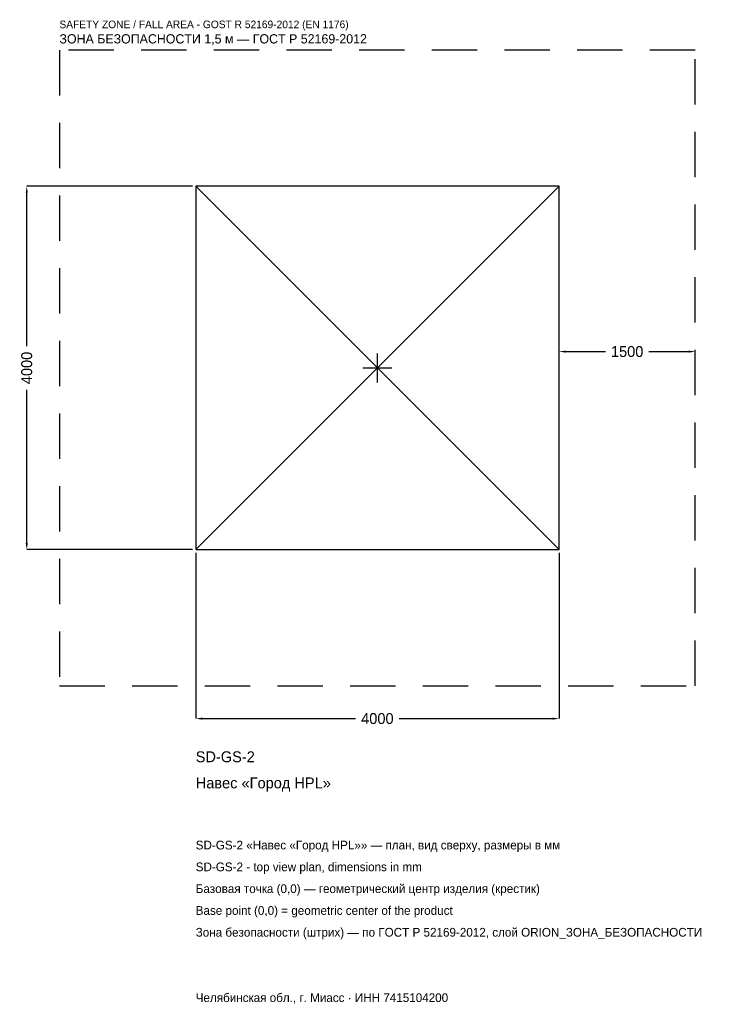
# Model space of a CAD drawing. Header units: metres. Extents: x -3938 to 3654, y -7005 to 3834.
import ezdxf

# ---------------------------------------------------------------- set-up
doc = ezdxf.new("R2010")
doc.units = ezdxf.units.M
doc.linetypes.add('DASHED', pattern=[800, 500, -300])
for name, color, linetype in [('ORION_ДАННЫЕ', 3, 'Continuous'), ('ORION_ЗОНА_БЕЗОПАСНОСТИ', 1, 'Continuous'), ('ORION_КОНТУР', 7, 'Continuous'), ('ORION_РАЗМЕРЫ', 8, 'Continuous')]:
    doc.layers.add(name, color=color, linetype=linetype)
doc.dimstyles.new('ORION', dxfattribs={"dimtxt": 120, "dimasz": 72, "dimexe": 1.25, "dimexo": 36, "dimtad": 1, "dimdec": 0, "dimcen": 2.5, "dimazin": 3, "dimtfac": 1, "dimtmove": 0, "dimatfit": 3, "dimarcsym": 0})

# ---------------------------------------------------------------- blocks, each defined once
blk = doc.blocks.new('_CLOSEDFILLED')
at = {"color": 0, "linetype": 'BYBLOCK'}
blk.add_solid([(-1, 0.16), (0, 0), (-1, -0.16)], dxfattribs=at)
blk = doc.blocks.new('*D1')
for p, q in [((-2000, -2036), (-2000, -3860)), ((2000, -2036), (2000, -3860)), ((-1928, -3860), (-240, -3860)), ((240, -3860), (1928, -3860))]:
    blk.add_line(p, q)
at = {"layer": 'Defpoints'}
for p in [(-2000, -2000), (2000, -2000), (-2000, -3860)]:
    blk.add_point(p, dxfattribs=at)
at = {"layer": 'ORION_РАЗМЕРЫ', "xscale": 72, "yscale": 72, "rotation": 180}
blk.add_blockref('_CLOSEDFILLED', (-2000, -3860), dxfattribs=at)
at = {"layer": 'ORION_РАЗМЕРЫ', "xscale": 72, "yscale": 72}
blk.add_blockref('_CLOSEDFILLED', (2000, -3860), dxfattribs=at)
at = {"layer": 'ORION_РАЗМЕРЫ', "insert": (0, -3860), "char_height": 120, "attachment_point": 5}
blk.add_mtext('4000', dxfattribs=at)
blk = doc.blocks.new('*D2')
for p, q in [((-2036, 2000), (-3860, 2000)), ((-3860, 240), (-3860, 1928)), ((-3860, -1928), (-3860, -240)), ((-2036, -2000), (-3860, -2000))]:
    blk.add_line(p, q)
at = {"layer": 'Defpoints'}
for p in [(-2000, 2000), (-3860, -2000), (-2000, -2000)]:
    blk.add_point(p, dxfattribs=at)
at = {"layer": 'ORION_РАЗМЕРЫ', "xscale": 72, "yscale": 72}
for p, rotation in [((-3860, 2000), 90), ((-3860, -2000), 270)]:
    blk.add_blockref('_CLOSEDFILLED', p, dxfattribs=dict(at, rotation=rotation))
at = {"layer": 'ORION_РАЗМЕРЫ', "insert": (-3860, 0), "char_height": 120, "attachment_point": 5, "rotation": 90}
blk.add_mtext('4000', dxfattribs=at)
blk = doc.blocks.new('*D3')
for p, q in [((2000, 36), (2000, 180)), ((2072, 180), (2510, 180)), ((2990, 180), (3428, 180)), ((3500, 36), (3500, 180))]:
    blk.add_line(p, q)
at = {"layer": 'Defpoints'}
for p in [(2000, 180), (2000, 0), (3500, 0)]:
    blk.add_point(p, dxfattribs=at)
at = {"layer": 'ORION_РАЗМЕРЫ', "xscale": 72, "yscale": 72, "rotation": 180}
blk.add_blockref('_CLOSEDFILLED', (2000, 180), dxfattribs=at)
at = {"layer": 'ORION_РАЗМЕРЫ', "xscale": 72, "yscale": 72}
blk.add_blockref('_CLOSEDFILLED', (3500, 180), dxfattribs=at)
at = {"layer": 'ORION_РАЗМЕРЫ', "insert": (2750, 180), "char_height": 120, "attachment_point": 5}
blk.add_mtext('1500', dxfattribs=at)
blk = doc.blocks.new('ОРИОН SD-GS-2 Навес Город HPL')
at = {"layer": 'ORION_ЗОНА_БЕЗОПАСНОСТИ', "linetype": 'DASHED'}
blk.add_lwpolyline([(-3500, -3500), (3500, -3500), (3500, 3500), (-3500, 3500)], close=True, dxfattribs=at)
at = {"layer": 'ORION_КОНТУР'}
for p, q in [((-2000, -2000), (2000, 2000)), ((-2000, 2000), (2000, -2000))]:
    blk.add_line(p, q, dxfattribs=at)
blk.add_lwpolyline([(-2000, -2000), (2000, -2000), (2000, 2000), (-2000, 2000)], close=True, dxfattribs=at)
at = {"layer": 'ORION_РАЗМЕРЫ'}
for p, q in [((0, -160), (0, 160)), ((-160, 0), (160, 0))]:
    blk.add_line(p, q, dxfattribs=at)
at = {"layer": 'ORION_ДАННЫЕ'}
for tag, p in [('АРТИКУЛ', (-2000, -4340)), ('НАИМЕНОВАНИЕ', (-2000, -4628))]:
    blk.add_attdef(tag, p, '', height=120, dxfattribs=at)
at = {"layer": 'ORION_ДАННЫЕ', "flags": 1}
for tag, p in [('ПРОИЗВОДИТЕЛЬ', (-2000, -4916)), ('ТЕЛЕФОН', (-2000, -5204)), ('САЙТ', (-2000, -5780)), ('АДРЕС', (-2000, -6068)), ('РЕКВИЗИТЫ', (-2000, -6356)), ('ГАБАРИТЫ', (-2000, -6644)), ('ЗОНА_БЕЗОПАСНОСТИ', (-2000, -6932))]:
    blk.add_attdef(tag, p, '', height=120, dxfattribs=at)
at = {"layer": 'ORION_ЗОНА_БЕЗОПАСНОСТИ', "color": 1}
for s, height, p in [('SAFETY ZONE / FALL AREA - GOST R 52169-2012 (EN 1176)', 84, (-3500, 3740)), ('ЗОНА БЕЗОПАСНОСТИ 1,5 м — ГОСТ Р 52169-2012', 102, (-3500, 3572))]:
    blk.add_text(s, height=height, dxfattribs=at).set_placement(p)
at = {"layer": 'ORION_РАЗМЕРЫ'}
dim = blk.add_linear_dim(base=(-3860, -2000), p1=(-2000, -2000), p2=(-2000, 2000), angle=90, dimstyle='ORION', dxfattribs=at)
dim.commit()
dim.dimension.update_dxf_attribs({"geometry": '*D2', "text_midpoint": (-3860, 0)})
for base, p1, p2, picture, middle in [((2000, 180), (2000, 0), (3500, 0), '*D3', (2750, 180)), ((-2000, -3860), (-2000, -2000), (2000, -2000), '*D1', (0, -3860))]:
    dim = blk.add_linear_dim(base=base, p1=p1, p2=p2, dimstyle='ORION', dxfattribs=at)
    dim.commit()
    dim.dimension.update_dxf_attribs({"geometry": picture, "text_midpoint": middle})

msp = doc.modelspace()

# ---------------------------------------------------------------- block references
msp.add_blockref('ОРИОН SD-GS-2 Навес Город HPL', (0, 0)).add_auto_attribs({'АРТИКУЛ': 'SD-GS-2', 'НАИМЕНОВАНИЕ': 'Навес «Город HPL»'})

# ---------------------------------------------------------------- texts
at = {"layer": 'ORION_ДАННЫЕ', "color": 3}
for s, p in [('SD-GS-2 «Навес «Город HPL»» — план, вид сверху, размеры в мм', (-2000, -5300)), ('SD-GS-2 - top view plan, dimensions in mm', (-2000, -5540)), ('Челябинская обл., г. Миасс · ИНН 7415104200', (-2000, -6980))]:
    msp.add_text(s, height=96, dxfattribs=at).set_placement(p)
at = {"layer": 'ORION_ДАННЫЕ', "color": 7}
for s, p in [('Базовая точка (0,0) — геометрический центр изделия (крестик)', (-2000, -5780)), ('Base point (0,0) = geometric center of the product', (-2000, -6020))]:
    msp.add_text(s, height=96, dxfattribs=at).set_placement(p)
at = {"layer": 'ORION_ДАННЫЕ', "color": 1}
msp.add_text('Зона безопасности (штрих) — по ГОСТ Р 52169-2012, слой ORION_ЗОНА_БЕЗОПАСНОСТИ', height=96, dxfattribs=at).set_placement((-2000, -6260))

doc.saveas('drawing.dxf')
